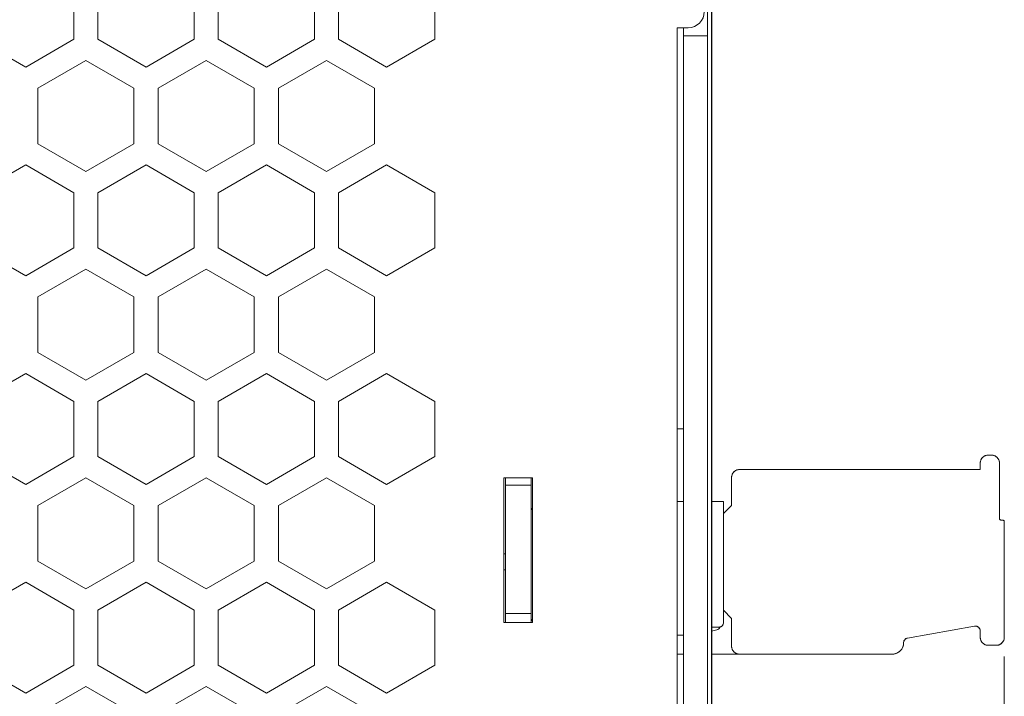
# Model space of a CAD drawing. Header units: millimetres. Extents: x 0 to 420, y 0 to 297.
# Tile 10 of 18: x 221 to 282, y 106 to 148. Entities that reach past the tile are written whole.
import ezdxf

# ---------------------------------------------------------------- set-up
doc = ezdxf.new("R2010")
doc.units = ezdxf.units.MM
doc.layers.get('0').update_dxf_attribs({"linetype": 'CONTINUOUS', "lineweight": 13})
doc.layers.get('Defpoints').update_dxf_attribs({"linetype": 'CONTINUOUS', "lineweight": 13})
doc.layers.add('Dimension', color=2, linetype='CONTINUOUS', lineweight=9)
doc.styles.get("Standard").update_dxf_attribs({"font": 'romans.shx'})
doc.dimstyles.new('yutana', dxfattribs={"dimtxt": 3.5, "dimasz": 3, "dimexe": 1, "dimexo": 0.6, "dimgap": 1.5, "dimtad": 1, "dimdec": 1, "dimzin": 0, "dimdsep": 46, "dimtxsty": 'Standard', "dimcen": 0, "dimadec": 0, "dimazin": 0, "dimtp": 0.01, "dimtm": 0.01, "dimtfac": 1, "dimtdec": 1, "dimtmove": 0, "dimatfit": 3, "dimfxl": 1, "dimtolj": 1, "dimtzin": 0, "dimlwd": 0, "dimlwe": 0, "dimarcsym": 0})

# ---------------------------------------------------------------- blocks, each defined once
blk = doc.blocks.new('*D3')
at = {"layer": 'Defpoints', "color": 0, "ltscale": 5}
for p in [(157.555, 164.7), (282.455, 109.523), (282.455, 68)]:
    blk.add_point(p, dxfattribs=at)
at = {"layer": 'Dimension', "color": 0, "lineweight": 0, "ltscale": 5}
for p, q in [((157.555, 163.5), (157.555, 66)), ((282.455, 108.323), (282.455, 66)), ((163.555, 68), (276.455, 68))]:
    blk.add_line(p, q, dxfattribs=at)
at = {"layer": 'Dimension', "color": 0, "ltscale": 5}
for points in [[(163.555, 69), (163.555, 67), (157.555, 68)], [(276.455, 69), (276.455, 67), (282.455, 68)]]:
    blk.add_solid(points, dxfattribs=at)
at = {"layer": 'Dimension', "color": 0, "ltscale": 5, "insert": (220.005, 73.5), "char_height": 5, "attachment_point": 5}
blk.add_mtext('\\A1;125.0', dxfattribs=at)

msp = doc.modelspace()

# ---------------------------------------------------------------- linework, layer by layer
at = {"color": 0, "linetype": 'Continuous', "lineweight": 0}
for p, q in [((264.234, 127.165), (264.234, 207)), ((264.204, 90), (264.204, 168.31)), ((263.955, 160.146), (263.955, 146.854)), ((224.455, 150.218), (224.455, 146.782)), ((225.955, 146.782), (225.955, 150.218)), ((231.955, 150.218), (231.955, 146.782)), ((233.455, 146.782), (233.455, 150.218)), ((239.455, 150.218), (239.455, 146.782)), ((240.955, 146.782), (240.955, 150.218)), ((246.955, 150.218), (246.955, 146.782)), ((262.755, 147.5), (262.055, 147.5)), ((262.055, 91), (262.055, 147.5)), ((262.455, 89.5), (262.455, 147.5)), ((221.455, 145.05), (218.455, 146.782)), ((224.455, 146.782), (221.455, 145.05)), ((228.955, 145.05), (225.955, 146.782)), ((231.955, 146.782), (228.955, 145.05)), ((236.455, 145.05), (233.455, 146.782)), ((239.455, 146.782), (236.455, 145.05)), ((243.955, 145.05), (240.955, 146.782)), ((246.955, 146.782), (243.955, 145.05)), ((262.455, 147), (263.955, 147)), ((263.955, 89.5), (263.955, 146.854)), ((222.205, 143.732), (225.205, 145.464)), ((225.205, 145.464), (228.205, 143.732)), ((229.705, 143.732), (232.705, 145.464)), ((232.705, 145.464), (235.705, 143.732)), ((237.205, 143.732), (240.205, 145.464)), ((240.205, 145.464), (243.205, 143.732)), ((222.205, 140.268), (222.205, 143.732)), ((228.205, 143.732), (228.205, 140.268)), ((229.705, 140.268), (229.705, 143.732)), ((235.705, 143.732), (235.705, 140.268)), ((237.205, 140.268), (237.205, 143.732)), ((243.205, 143.732), (243.205, 140.268)), ((225.205, 138.536), (222.205, 140.268)), ((228.205, 140.268), (225.205, 138.536)), ((232.705, 138.536), (229.705, 140.268)), ((235.705, 140.268), (232.705, 138.536)), ((240.205, 138.536), (237.205, 140.268)), ((243.205, 140.268), (240.205, 138.536)), ((218.455, 137.218), (221.455, 138.95)), ((221.455, 138.95), (224.455, 137.218)), ((225.955, 137.218), (228.955, 138.95)), ((228.955, 138.95), (231.955, 137.218)), ((233.455, 137.218), (236.455, 138.95)), ((236.455, 138.95), (239.455, 137.218)), ((240.955, 137.218), (243.955, 138.95)), ((243.955, 138.95), (246.955, 137.218)), ((224.455, 137.218), (224.455, 133.782)), ((225.955, 133.782), (225.955, 137.218)), ((231.955, 137.218), (231.955, 133.782)), ((233.455, 133.782), (233.455, 137.218)), ((239.455, 137.218), (239.455, 133.782)), ((240.955, 133.782), (240.955, 137.218)), ((246.955, 137.218), (246.955, 133.782)), ((221.455, 132.05), (218.455, 133.782)), ((224.455, 133.782), (221.455, 132.05)), ((228.955, 132.05), (225.955, 133.782)), ((231.955, 133.782), (228.955, 132.05)), ((236.455, 132.05), (233.455, 133.782)), ((239.455, 133.782), (236.455, 132.05)), ((243.955, 132.05), (240.955, 133.782)), ((246.955, 133.782), (243.955, 132.05)), ((222.205, 130.732), (225.205, 132.464)), ((225.205, 132.464), (228.205, 130.732)), ((229.705, 130.732), (232.705, 132.464)), ((232.705, 132.464), (235.705, 130.732)), ((237.205, 130.732), (240.205, 132.464)), ((240.205, 132.464), (243.205, 130.732)), ((222.205, 127.268), (222.205, 130.732)), ((228.205, 130.732), (228.205, 127.268)), ((229.705, 127.268), (229.705, 130.732)), ((235.705, 130.732), (235.705, 127.268)), ((237.205, 127.268), (237.205, 130.732)), ((243.205, 130.732), (243.205, 127.268)), ((225.205, 125.536), (222.205, 127.268)), ((228.205, 127.268), (225.205, 125.536)), ((232.705, 125.536), (229.705, 127.268)), ((235.705, 127.268), (232.705, 125.536)), ((240.205, 125.536), (237.205, 127.268)), ((243.205, 127.268), (240.205, 125.536)), ((264.204, 127.165), (264.234, 127.165)), ((264.234, 90), (264.234, 127.165)), ((218.455, 124.218), (221.455, 125.95)), ((221.455, 125.95), (224.455, 124.218)), ((225.955, 124.218), (228.955, 125.95)), ((228.955, 125.95), (231.955, 124.218)), ((233.455, 124.218), (236.455, 125.95)), ((236.455, 125.95), (239.455, 124.218)), ((240.955, 124.218), (243.955, 125.95)), ((243.955, 125.95), (246.955, 124.218)), ((224.455, 124.218), (224.455, 120.782)), ((225.955, 120.782), (225.955, 124.218)), ((231.955, 124.218), (231.955, 120.782)), ((233.455, 120.782), (233.455, 124.218)), ((239.455, 124.218), (239.455, 120.782)), ((240.955, 120.782), (240.955, 124.218)), ((246.955, 124.218), (246.955, 120.782)), ((262.055, 122.5), (262.455, 122.5)), ((221.455, 119.05), (218.455, 120.782)), ((224.455, 120.782), (221.455, 119.05)), ((228.955, 119.05), (225.955, 120.782)), ((231.955, 120.782), (228.955, 119.05)), ((236.455, 119.05), (233.455, 120.782)), ((239.455, 120.782), (236.455, 119.05)), ((243.955, 119.05), (240.955, 120.782)), ((246.955, 120.782), (243.955, 119.05)), ((280.955, 120.373), (280.955, 119.973)), ((281.455, 120.873), (281.655, 120.873)), ((282.155, 120.373), (282.155, 116.923)), ((265.955, 119.973), (280.955, 119.973)), ((222.205, 117.732), (225.205, 119.464)), ((225.205, 119.464), (228.205, 117.732)), ((229.705, 117.732), (232.705, 119.464)), ((232.705, 119.464), (235.705, 117.732)), ((237.205, 117.732), (240.205, 119.464)), ((240.205, 119.464), (243.205, 117.732)), ((251.255, 119.45), (253.055, 119.45)), ((251.255, 110.45), (251.255, 119.45)), ((251.355, 119.45), (251.355, 110.45)), ((252.955, 110.45), (252.955, 119.45)), ((252.955, 110.45), (252.955, 119.45)), ((252.955, 110.45), (252.955, 119.45)), ((252.955, 119.45), (252.955, 110.45)), ((253.055, 119.45), (253.055, 110.45)), ((265.455, 117.743), (265.455, 119.473)), ((252.955, 119), (251.355, 119)), ((262.055, 117.973), (262.455, 117.973)), ((264.204, 117.973), (264.955, 117.973)), ((264.955, 110.453), (264.955, 117.973)), ((222.205, 114.268), (222.205, 117.732)), ((228.205, 117.732), (228.205, 114.268)), ((229.705, 114.268), (229.705, 117.732)), ((235.705, 117.732), (235.705, 114.268)), ((237.205, 114.268), (237.205, 117.732)), ((243.205, 117.732), (243.205, 114.268)), ((252.955, 117.473), (253.055, 117.573)), ((264.955, 117.243), (265.455, 117.743)), ((282.255, 116.823), (282.355, 116.823)), ((282.455, 109.523), (282.455, 116.723)), ((225.205, 112.536), (222.205, 114.268)), ((228.205, 114.268), (225.205, 112.536)), ((232.705, 112.536), (229.705, 114.268)), ((235.705, 114.268), (232.705, 112.536)), ((240.205, 112.536), (237.205, 114.268)), ((243.205, 114.268), (240.205, 112.536)), ((251.255, 114.718), (251.355, 114.718)), ((251.255, 113.718), (251.355, 113.718)), ((218.455, 111.218), (221.455, 112.95)), ((221.455, 112.95), (224.455, 111.218)), ((225.955, 111.218), (228.955, 112.95)), ((228.955, 112.95), (231.955, 111.218)), ((233.455, 111.218), (236.455, 112.95)), ((236.455, 112.95), (239.455, 111.218)), ((240.955, 111.218), (243.955, 112.95)), ((243.955, 112.95), (246.955, 111.218)), ((224.455, 111.218), (224.455, 107.782)), ((225.955, 107.782), (225.955, 111.218)), ((231.955, 111.218), (231.955, 107.782)), ((233.455, 107.782), (233.455, 111.218)), ((239.455, 111.218), (239.455, 107.782)), ((240.955, 107.782), (240.955, 111.218)), ((246.955, 111.218), (246.955, 107.782)), ((264.955, 111.203), (265.455, 110.703)), ((252.955, 111), (251.355, 111)), ((252.955, 110.653), (253.055, 110.553)), ((265.455, 108.973), (265.455, 110.703)), ((253.055, 110.45), (251.255, 110.45)), ((264.204, 110.153), (264.655, 110.153)), ((264.204, 109.899), (264.533, 109.987)), ((276.423, 109.474), (280.603, 110.211)), ((280.955, 109.523), (280.955, 109.916)), ((262.055, 109.653), (262.455, 109.653)), ((276.175, 109.173), (276.175, 109.179)), ((281.455, 109.023), (281.955, 109.023)), ((262.055, 108.473), (262.455, 108.473)), ((264.204, 108.473), (275.475, 108.473)), ((221.455, 106.05), (218.455, 107.782)), ((224.455, 107.782), (221.455, 106.05)), ((228.955, 106.05), (225.955, 107.782)), ((231.955, 107.782), (228.955, 106.05)), ((236.455, 106.05), (233.455, 107.782)), ((239.455, 107.782), (236.455, 106.05)), ((243.955, 106.05), (240.955, 107.782)), ((246.955, 107.782), (243.955, 106.05)), ((222.205, 104.732), (225.205, 106.464)), ((225.205, 106.464), (228.205, 104.732)), ((229.705, 104.732), (232.705, 106.464)), ((232.705, 106.464), (235.705, 104.732)), ((237.205, 104.732), (240.205, 106.464)), ((240.205, 106.464), (243.205, 104.732))]:
    msp.add_line(p, q, dxfattribs=at)
for centre, radius, start, end in [((262.755, 148.5), 1, 270, 0), ((281.455, 120.373), 0.5, 89.99654, 180.00346), ((281.655, 120.373), 0.5, 359.99655, 90.00345), ((265.955, 119.473), 0.5, 89.99654, 180.00346), ((282.255, 116.923), 0.1, 179.99822, 270.00178), ((282.355, 116.723), 0.1, 359.99822, 90.00178), ((264.455, 110.276), 0.3, 284.98978, 338.03271), ((264.655, 110.453), 0.3, 269.99023, 0.00977), ((280.655, 109.916), 0.3, 359.99149, 100.00851), ((276.475, 109.179), 0.3, 99.98866, 180.01134), ((281.455, 109.523), 0.5, 179.99654, 270.00346), ((281.955, 109.523), 0.5, 269.99655, 0.00345), ((265.955, 108.973), 0.5, 179.99655, 270.00345), ((275.475, 109.173), 0.7, 269.99801, 0.00199)]:
    msp.add_arc(centre, radius, start, end, dxfattribs=at)
at = {"color": 0, "linetype": 'Continuous', "lineweight": 0, "extrusion": (-1, 1e-16, 9e-16)}
msp.add_open_spline([(264.234, 144.381, -1.715), (264.234, 146.19, 2.289), (264.234, 150.784, 8.923), (264.234, 159.858, 14.112), (264.234, 166.563, 15.461), (264.234, 169.995, 15.602), (264.234, 170.976, 15.512)], degree=3, knots=[0, 0, 0, 0, 13.182062, 23.271269, 30.567934, 33.523394, 33.523394, 33.523394, 33.523394], dxfattribs=at)
at = {"color": 0, "linetype": 'Continuous', "lineweight": 0, "extrusion": (-1, -3.3e-15, 2.3e-15)}
msp.add_open_spline([(264.234, 127.165, -14), (264.234, 128.298, -13.95), (264.234, 131.063, -13.554), (264.234, 135.65, -11.891), (264.234, 140.761, -8.061), (264.234, 143.319, -4.064), (264.234, 144.381, -1.715)], degree=3, knots=[0, 0, 0, 0, 3.403032, 8.330651, 14.487472, 22.221358, 22.221358, 22.221358, 22.221358], dxfattribs=at)
at = {"color": 0, "linetype": 'Continuous', "lineweight": 0}
for points, knots in [([(264.234, 134.038, 8.284), (264.234, 133.975, 8.284), (264.234, 133.578, 8.284), (264.234, 133.18, 8.284), (264.234, 132.845, 8.284)], [0, 0, 0, 0, 0.186401, 1.192967, 1.192967, 1.192967, 1.192967]), ([(264.234, 132.845, 9.375), (264.234, 132.907, 9.375), (264.234, 133.304, 9.375), (264.234, 133.702, 9.375), (264.234, 134.038, 9.375)], [0, 0, 0, 0, 0.186401, 1.192967, 1.192967, 1.192967, 1.192967]), ([(264.234, 129.65, 9.375), (264.234, 129.817, 9.375), (264.234, 130.882, 9.375), (264.234, 131.946, 9.375), (264.234, 132.845, 9.375)], [0, 0, 0, 0, 0.499077, 3.194094, 3.194094, 3.194094, 3.194094]), ([(264.234, 132.845, 8.284), (264.234, 132.803, 8.284), (264.234, 132.533, 8.284), (264.234, 132.264, 8.284), (264.234, 132.037, 8.284)], [0, 0, 0, 0, 0.1261712, 0.8074956, 0.8074956, 0.8074956, 0.8074956]), ([(264.234, 132.037, 8.284), (264.234, 131.974, 8.284), (264.234, 131.573, 8.284), (264.234, 131.171, 8.284), (264.234, 130.832, 8.284)], [0, 0, 0, 0, 0.188322, 1.205262, 1.205262, 1.205262, 1.205262]), ([(264.234, 131.751, 6.696), (264.234, 131.715, 6.696), (264.234, 131.48, 6.696), (264.234, 131.246, 6.696), (264.234, 131.048, 6.696)], [0, 0, 0, 0, 0.1098157, 0.7028202, 0.7028202, 0.7028202, 0.7028202]), ([(264.234, 131.048, 7.787), (264.234, 131.085, 7.787), (264.234, 131.319, 7.787), (264.234, 131.554, 7.787), (264.234, 131.751, 7.787)], [0, 0, 0, 0, 0.1098157, 0.7028202, 0.7028202, 0.7028202, 0.7028202]), ([(264.234, 129.165, 7.787), (264.234, 129.263, 7.787), (264.234, 129.891, 7.787), (264.234, 130.519, 7.787), (264.234, 131.048, 7.787)], [0, 0, 0, 0, 0.294348, 1.883824, 1.883824, 1.883824, 1.883824]), ([(264.234, 131.048, 6.696), (264.234, 131.024, 6.696), (264.234, 130.865, 6.696), (264.234, 130.706, 6.696), (264.234, 130.572, 6.696)], [0, 0, 0, 0, 0.0744566, 0.4765221, 0.4765221, 0.4765221, 0.4765221]), ([(264.234, 130.832, 8.284), (264.234, 130.77, 8.284), (264.234, 130.376, 8.284), (264.234, 129.983, 8.284), (264.234, 129.65, 8.284)], [0, 0, 0, 0, 0.184584, 1.181336, 1.181336, 1.181336, 1.181336]), ([(264.234, 130.572, 6.696), (264.234, 130.535, 6.696), (264.234, 130.298, 6.696), (264.234, 130.061, 6.696), (264.234, 129.861, 6.696)], [0, 0, 0, 0, 0.1110099, 0.7104632, 0.7104632, 0.7104632, 0.7104632]), ([(264.234, 129.861, 6.696), (264.234, 129.825, 6.696), (264.234, 129.593, 6.696), (264.234, 129.361, 6.696), (264.234, 129.165, 6.696)], [0, 0, 0, 0, 0.1088811, 0.6968388, 0.6968388, 0.6968388, 0.6968388]), ([(264.234, 129.181, 9.375), (264.234, 129.262, 9.375), (264.234, 129.418, 9.375), (264.234, 129.575, 9.375), (264.234, 129.65, 9.375)], [0, 0, 0, 0, 0.242716, 0.4695437, 0.4695437, 0.4695437, 0.4695437]), ([(264.234, 129.65, 8.284), (264.234, 129.586, 8.284), (264.234, 129.176, 8.284), (264.234, 128.767, 8.284), (264.234, 128.421, 8.284)], [0, 0, 0, 0, 0.192164, 1.229852, 1.229852, 1.229852, 1.229852]), ([(264.234, 129.271, 9.894), (264.234, 129.229, 9.894), (264.234, 128.957, 9.894), (264.234, 128.686, 9.894), (264.234, 128.457, 9.894)], [0, 0, 0, 0, 0.1271577, 0.8138094, 0.8138094, 0.8138094, 0.8138094]), ([(264.234, 129.24, 6.144), (264.234, 129.198, 6.144), (264.234, 128.927, 6.144), (264.234, 128.656, 6.144), (264.234, 128.428, 6.144)], [0, 0, 0, 0, 0.12695, 0.8124801, 0.8124801, 0.8124801, 0.8124801]), ([(264.234, 128.888, 7.787), (264.234, 128.936, 7.787), (264.234, 129.028, 7.787), (264.234, 129.12, 7.787), (264.234, 129.165, 7.787)], [0, 0, 0, 0, 0.1425942, 0.2764759, 0.2764759, 0.2764759, 0.2764759]), ([(264.234, 129.165, 6.696), (264.234, 129.127, 6.696), (264.234, 128.885, 6.696), (264.234, 128.644, 6.696), (264.234, 128.44, 6.696)], [0, 0, 0, 0, 0.1131906, 0.7244199, 0.7244199, 0.7244199, 0.7244199]), ([(264.234, 128.983, 2.484), (264.234, 128.961, 2.505), (264.234, 128.821, 2.635), (264.234, 128.682, 2.766), (264.234, 128.564, 2.876)], [0, 0, 0, 0, 0.0895584, 0.5731737, 0.5731737, 0.5731737, 0.5731737]), ([(264.234, 128.68, 3.758), (264.234, 128.688, 3.766), (264.234, 128.788, 3.874), (264.234, 128.887, 3.981), (264.234, 128.98, 4.08)], [0, 0, 0, 0, 0.0329228, 0.439583, 0.439583, 0.439583, 0.439583]), ([(280.955, 120.373), (280.955, 120.416), (280.961, 120.46), (280.972, 120.502), (280.972, 120.502)], [0, 0, 0, 0, 0.1283829, 0.1298569, 0.1298569, 0.1298569, 0.1298569]), ([(281.326, 120.857), (281.327, 120.857), (281.369, 120.868), (281.412, 120.874), (281.455, 120.873)], [0, 0, 0, 0, 0.0016016, 0.1297346, 0.1297346, 0.1297346, 0.1297346]), ([(281.655, 120.873), (281.698, 120.874), (281.741, 120.868), (281.783, 120.857), (281.784, 120.857)], [0, 0, 0, 0, 0.1283829, 0.1298569, 0.1298569, 0.1298569, 0.1298569]), ([(282.138, 120.502), (282.138, 120.502), (282.149, 120.46), (282.155, 120.416), (282.155, 120.373)], [0, 0, 0, 0, 0.0016016, 0.1297346, 0.1297346, 0.1297346, 0.1297346]), ([(265.826, 119.957), (265.827, 119.957), (265.869, 119.968), (265.912, 119.974), (265.955, 119.973)], [0, 0, 0, 0, 0.0016016, 0.1297346, 0.1297346, 0.1297346, 0.1297346]), ([(265.455, 119.473), (265.455, 119.516), (265.461, 119.56), (265.472, 119.602), (265.472, 119.602)], [0, 0, 0, 0, 0.1283829, 0.1298569, 0.1298569, 0.1298569, 0.1298569]), ([(282.155, 116.923), (282.155, 116.911), (282.157, 116.898), (282.162, 116.886), (282.162, 116.885)], [0, 0, 0, 0, 0.03774015, 0.03882471, 0.03882471, 0.03882471, 0.03882471]), ([(282.162, 116.885), (282.167, 116.873), (282.183, 116.851), (282.205, 116.836), (282.217, 116.831)], [0, 0, 0, 0, 0.03959414, 0.07869074, 0.07869074, 0.07869074, 0.07869074]), ([(282.217, 116.831), (282.217, 116.831), (282.229, 116.826), (282.243, 116.823), (282.255, 116.823)], [0, 0, 0, 0, 0.00127152, 0.03866634, 0.03866634, 0.03866634, 0.03866634]), ([(282.355, 116.823), (282.368, 116.824), (282.381, 116.821), (282.393, 116.816), (282.393, 116.816)], [0, 0, 0, 0, 0.03774015, 0.03882471, 0.03882471, 0.03882471, 0.03882471]), ([(282.393, 116.816), (282.405, 116.811), (282.427, 116.796), (282.443, 116.773), (282.448, 116.761)], [0, 0, 0, 0, 0.03959414, 0.07869074, 0.07869074, 0.07869074, 0.07869074]), ([(282.448, 116.761), (282.448, 116.761), (282.453, 116.749), (282.455, 116.736), (282.455, 116.723)], [0, 0, 0, 0, 0.00127152, 0.03866634, 0.03866634, 0.03866634, 0.03866634]), ([(264.533, 109.987), (264.563, 109.994), (264.594, 110.008), (264.621, 110.026), (264.621, 110.027)], [0, 0, 0, 0, 0.0951757, 0.0971364, 0.0971364, 0.0971364, 0.0971364]), ([(264.621, 110.027), (264.649, 110.045), (264.681, 110.076), (264.706, 110.113), (264.712, 110.123)], [0, 0, 0, 0, 0.0988918, 0.1330024, 0.1330024, 0.1330024, 0.1330024]), ([(280.706, 110.212), (280.705, 110.212), (280.671, 110.218), (280.636, 110.217), (280.603, 110.211)], [0, 0, 0, 0, 0.0022268, 0.1032117, 0.1032117, 0.1032117, 0.1032117]), ([(280.955, 109.916), (280.955, 109.95), (280.949, 109.985), (280.938, 110.017), (280.937, 110.018)], [0, 0, 0, 0, 0.101366, 0.1033934, 0.1033934, 0.1033934, 0.1033934]), ([(276.19, 109.273), (276.188, 109.268), (276.179, 109.238), (276.174, 109.205), (276.175, 109.179)], [0, 0, 0, 0, 0.01546516, 0.09532395, 0.09532395, 0.09532395, 0.09532395]), ([(276.233, 109.356), (276.229, 109.35), (276.216, 109.332), (276.206, 109.312), (276.201, 109.3)], [0, 0, 0, 0, 0.02482666, 0.06498626, 0.06498626, 0.06498626, 0.06498626]), ([(276.307, 109.428), (276.296, 109.42), (276.279, 109.407), (276.264, 109.391), (276.258, 109.386)], [0, 0, 0, 0, 0.04081562, 0.06489517, 0.06489517, 0.06489517, 0.06489517]), ([(276.423, 109.474), (276.396, 109.47), (276.365, 109.46), (276.337, 109.446), (276.333, 109.443)], [0, 0, 0, 0, 0.08034607, 0.09544061, 0.09544061, 0.09544061, 0.09544061]), ([(280.972, 109.395), (280.972, 109.395), (280.961, 109.437), (280.955, 109.481), (280.955, 109.523)], [0, 0, 0, 0, 0.0016016, 0.1297346, 0.1297346, 0.1297346, 0.1297346]), ([(282.455, 109.523), (282.455, 109.481), (282.449, 109.437), (282.438, 109.395), (282.438, 109.395)], [0, 0, 0, 0, 0.1283829, 0.1298569, 0.1298569, 0.1298569, 0.1298569]), ([(265.472, 108.845), (265.472, 108.845), (265.461, 108.887), (265.455, 108.931), (265.455, 108.973)], [0, 0, 0, 0, 0.0016016, 0.1297346, 0.1297346, 0.1297346, 0.1297346]), ([(276.175, 109.173), (276.175, 109.113), (276.167, 109.052), (276.152, 108.994), (276.151, 108.993)], [0, 0, 0, 0, 0.179736, 0.181733, 0.181733, 0.181733, 0.181733]), ([(281.455, 109.023), (281.412, 109.023), (281.369, 109.029), (281.327, 109.04), (281.326, 109.04)], [0, 0, 0, 0, 0.1283829, 0.1298569, 0.1298569, 0.1298569, 0.1298569]), ([(282.084, 109.04), (282.083, 109.04), (282.041, 109.029), (281.998, 109.023), (281.955, 109.023)], [0, 0, 0, 0, 0.0016016, 0.1297346, 0.1297346, 0.1297346, 0.1297346]), ([(265.955, 108.473), (265.912, 108.473), (265.869, 108.479), (265.827, 108.49), (265.826, 108.49)], [0, 0, 0, 0, 0.1283829, 0.1298569, 0.1298569, 0.1298569, 0.1298569]), ([(275.655, 108.497), (275.654, 108.497), (275.596, 108.481), (275.535, 108.473), (275.475, 108.473)], [0, 0, 0, 0, 0.0021761, 0.1815623, 0.1815623, 0.1815623, 0.1815623])]:
    msp.add_open_spline(points, degree=3, knots=knots, dxfattribs=at)
at = {"color": 0, "linetype": 'Continuous', "lineweight": 0, "extrusion": (-1, 0, 0)}
for points, knots in [([(264.234, 134.011, 10.09), (264.234, 134.01, 10.078), (264.234, 134.009, 10.003), (264.234, 134.007, 9.928), (264.234, 134.006, 9.865)], [0, 0, 0, 0, 0.0350291, 0.2241865, 0.2241865, 0.2241865, 0.2241865]), ([(264.234, 130.762, 4.391), (264.234, 130.745, 4.373), (264.234, 130.637, 4.257), (264.234, 130.529, 4.141), (264.234, 130.437, 4.043)], [0, 0, 0, 0, 0.0743574, 0.4758872, 0.4758872, 0.4758872, 0.4758872])]:
    msp.add_open_spline(points, degree=3, knots=knots, dxfattribs=at)
at = {"color": 0, "linetype": 'Continuous', "lineweight": 0, "extrusion": (-1, 3e-15, 5.3e-15)}
msp.add_open_spline([(264.234, 128.457, 9.909), (264.234, 128.464, 10.77), (264.234, 128.905, 12.46), (264.234, 131.187, 13.447), (264.234, 133.426, 12.514), (264.234, 133.976, 10.913), (264.234, 134.011, 10.09)], degree=3, knots=[0, 0, 0, 0, 2.584532, 4.618024, 6.66273, 9.135359, 9.135359, 9.135359, 9.135359], dxfattribs=at)
at = {"color": 0, "linetype": 'Continuous', "lineweight": 0, "extrusion": (-1, -4.3e-15, 0)}
for points, knots in [([(264.234, 134.006, 9.865), (264.234, 133.963, 9.866), (264.234, 133.689, 9.867), (264.234, 133.415, 9.869), (264.234, 133.184, 9.87)], [0, 0, 0, 0, 0.1284578, 0.8221301, 0.8221301, 0.8221301, 0.8221301]), ([(264.234, 133.977, 6.173), (264.234, 133.934, 6.173), (264.234, 133.66, 6.171), (264.234, 133.386, 6.17), (264.234, 133.155, 6.169)], [0, 0, 0, 0, 0.1284059, 0.8217978, 0.8217978, 0.8217978, 0.8217978])]:
    msp.add_open_spline(points, degree=3, knots=knots, dxfattribs=at)
at = {"color": 0, "linetype": 'Continuous', "lineweight": 0, "extrusion": (1, 7.083e-13, 0)}
msp.add_open_spline([(264.234, 133.982, 5.949), (264.234, 133.981, 5.961), (264.234, 133.98, 6.035), (264.234, 133.978, 6.11), (264.234, 133.977, 6.173)], degree=3, knots=[0, 0, 0, 0, 0.0350303, 0.2241936, 0.2241936, 0.2241936, 0.2241936], dxfattribs=at)
at = {"color": 0, "linetype": 'Continuous', "lineweight": 0, "extrusion": (-1, -8.2e-15, 7.5e-15)}
msp.add_open_spline([(264.234, 129.749, 3.305), (264.234, 130.135, 3.052), (264.234, 131.07, 2.761), (264.234, 132.516, 3.102), (264.234, 133.687, 4.238), (264.234, 133.957, 5.354), (264.234, 133.982, 5.949)], degree=3, knots=[0, 0, 0, 0, 1.386383, 2.775304, 4.260151, 6.046195, 6.046195, 6.046195, 6.046195], dxfattribs=at)
at = {"color": 0, "linetype": 'Continuous', "lineweight": 0, "extrusion": (-1, -3.21e-14, 5.7e-15)}
msp.add_open_spline([(264.234, 132.855, 6.638), (264.234, 132.784, 6.638), (264.234, 132.641, 6.671), (264.234, 132.467, 6.808), (264.234, 132.352, 7.006), (264.234, 132.311, 7.241), (264.234, 132.352, 7.475), (264.234, 132.467, 7.674), (264.234, 132.641, 7.811), (264.234, 132.855, 7.861), (264.234, 133.068, 7.811), (264.234, 133.242, 7.674), (264.234, 133.357, 7.475), (264.234, 133.398, 7.241), (264.234, 133.357, 7.006), (264.234, 133.242, 6.808), (264.234, 133.068, 6.671), (264.234, 132.925, 6.638), (264.234, 132.855, 6.638)], degree=3, knots=[0, 0, 0, 0, 0.211497, 0.423587, 0.646304, 0.884576, 1.122967, 1.345776, 1.558005, 1.769475, 1.981081, 2.193297, 2.416067, 2.65445, 2.892713, 3.115391, 3.327468, 3.539102, 3.539102, 3.539102, 3.539102], dxfattribs=at)
at = {"color": 0, "linetype": 'Continuous', "lineweight": 0, "extrusion": (-1, 0, 0)}
for points in [[(264.234, 133.184, 9.87), (264.234, 133.18, 9.871), (264.234, 133.175, 9.872), (264.234, 133.171, 9.872)], [(264.234, 133.155, 6.169), (264.234, 133.151, 6.168), (264.234, 133.146, 6.167), (264.234, 133.142, 6.166)], [(264.234, 130.437, 4.043), (264.234, 130.425, 4.03), (264.234, 130.413, 4.017), (264.234, 130.4, 4.004)]]:
    msp.add_open_spline(points, degree=3, dxfattribs=at)
at = {"color": 0, "linetype": 'Continuous', "lineweight": 0, "extrusion": (1, 4.7e-15, 6.7e-15)}
msp.add_open_spline([(264.234, 133.171, 9.872), (264.234, 133.171, 10.48), (264.234, 132.836, 11.67), (264.234, 131.237, 12.417), (264.234, 129.581, 11.729), (264.234, 129.272, 10.513), (264.234, 129.271, 9.894)], degree=3, knots=[0, 0, 0, 0, 1.824166, 3.293999, 4.743635, 6.597818, 6.597818, 6.597818, 6.597818], dxfattribs=at)
at = {"color": 0, "linetype": 'Continuous', "lineweight": 0, "extrusion": (-1, 1.9e-14, -2.49e-14)}
msp.add_open_spline([(264.234, 133.142, 6.166), (264.234, 133.142, 5.748), (264.234, 133.002, 4.966), (264.234, 132.276, 4.107), (264.234, 131.328, 3.767), (264.234, 130.681, 3.875), (264.234, 130.4, 4.004)], degree=3, knots=[0, 0, 0, 0, 1.254123, 2.281383, 3.224414, 4.151034, 4.151034, 4.151034, 4.151034], dxfattribs=at)
at = {"color": 0, "linetype": 'Continuous', "lineweight": 0, "extrusion": (1, 0, 0)}
for points, knots in [([(264.234, 131.241, 4.906), (264.234, 131.216, 4.88), (264.234, 131.056, 4.708), (264.234, 130.897, 4.536), (264.234, 130.762, 4.391)], [0, 0, 0, 0, 0.109957, 0.703725, 0.703725, 0.703725, 0.703725]), ([(264.234, 128.428, 6.13), (264.234, 128.429, 5.927), (264.234, 128.474, 5.216), (264.234, 128.701, 4.507), (264.234, 128.98, 4.08)], [0, 0, 0, 0, 0.610196, 2.139235, 2.139235, 2.139235, 2.139235]), ([(264.234, 128.44, 7.27), (264.234, 128.44, 7.4), (264.234, 128.525, 7.656), (264.234, 128.772, 7.787), (264.234, 128.888, 7.787)], [0, 0, 0, 0, 0.3902885, 0.7377013, 0.7377013, 0.7377013, 0.7377013])]:
    msp.add_open_spline(points, degree=3, knots=knots, dxfattribs=at)
at = {"color": 0, "linetype": 'Continuous', "lineweight": 0, "extrusion": (1, -4.4e-15, 0)}
msp.add_open_spline([(264.234, 130.443, 5.65), (264.234, 130.485, 5.612), (264.234, 130.751, 5.364), (264.234, 131.017, 5.116), (264.234, 131.241, 4.906)], degree=3, knots=[0, 0, 0, 0, 0.170442, 1.090828, 1.090828, 1.090828, 1.090828], dxfattribs=at)
at = {"color": 0, "linetype": 'Continuous', "lineweight": 0, "extrusion": (-1, 1.47e-14, 0)}
msp.add_open_spline([(264.234, 129.964, 5.135), (264.234, 129.989, 5.162), (264.234, 130.149, 5.334), (264.234, 130.309, 5.505), (264.234, 130.443, 5.65)], degree=3, knots=[0, 0, 0, 0, 0.1099217, 0.7034986, 0.7034986, 0.7034986, 0.7034986], dxfattribs=at)
at = {"color": 0, "linetype": 'Continuous', "lineweight": 0, "extrusion": (-1, 3e-15, 0)}
msp.add_open_spline([(264.234, 129.591, 4.736), (264.234, 129.64, 4.788), (264.234, 129.765, 4.921), (264.234, 129.889, 5.054), (264.234, 129.964, 5.135)], degree=3, knots=[0, 0, 0, 0, 0.2151446, 0.5464599, 0.5464599, 0.5464599, 0.5464599], dxfattribs=at)
at = {"color": 0, "linetype": 'Continuous', "lineweight": 0, "extrusion": (-1, -5.5e-15, 0)}
msp.add_open_spline([(264.234, 129.749, 3.305), (264.234, 129.716, 3.27), (264.234, 129.626, 3.174), (264.234, 129.535, 3.077), (264.234, 129.477, 3.014)], degree=3, knots=[0, 0, 0, 0, 0.1418536, 0.3976478, 0.3976478, 0.3976478, 0.3976478], dxfattribs=at)
at = {"color": 0, "linetype": 'Continuous', "lineweight": 0, "extrusion": (1, 3.244e-13, 8.64e-14)}
msp.add_open_spline([(264.234, 129.591, 4.736), (264.234, 129.536, 4.828), (264.234, 129.316, 5.265), (264.234, 129.241, 5.765), (264.234, 129.24, 6.144)], degree=3, knots=[0, 0, 0, 0, 0.324563, 1.461888, 1.461888, 1.461888, 1.461888], dxfattribs=at)
at = {"color": 0, "linetype": 'Continuous', "lineweight": 0, "extrusion": (-1, -2.86e-14, 0)}
msp.add_open_spline([(264.234, 129.477, 3.014), (264.234, 129.451, 2.987), (264.234, 129.286, 2.81), (264.234, 129.122, 2.633), (264.234, 128.983, 2.484)], degree=3, knots=[0, 0, 0, 0, 0.1132783, 0.724981, 0.724981, 0.724981, 0.724981], dxfattribs=at)
at = {"color": 0, "linetype": 'Continuous', "lineweight": 0, "extrusion": (-1, 1.174e-13, -1.786e-13)}
msp.add_open_spline([(264.234, 128.421, 8.858), (264.234, 128.421, 9.002), (264.234, 128.661, 9.307), (264.234, 128.997, 9.375), (264.234, 129.181, 9.375)], degree=3, knots=[0, 0, 0, 0, 0.432103, 0.9835273, 0.9835273, 0.9835273, 0.9835273], dxfattribs=at)
at = {"color": 0, "linetype": 'Continuous', "lineweight": 0, "extrusion": (-1, 3.56624e-11, -3.34333e-11)}
msp.add_open_spline([(264.234, 128.49, 3.556), (264.234, 128.523, 3.591), (264.234, 128.586, 3.658), (264.234, 128.65, 3.726), (264.234, 128.68, 3.758)], degree=3, knots=[0, 0, 0, 0, 0.1435356, 0.2775338, 0.2775338, 0.2775338, 0.2775338], dxfattribs=at)
at = {"color": 0, "linetype": 'Continuous', "lineweight": 0, "extrusion": (1, -2.698e-13, -3.05e-14)}
msp.add_open_spline([(264.234, 128.564, 2.876), (264.234, 128.469, 2.965), (264.234, 128.339, 3.201), (264.234, 128.412, 3.471), (264.234, 128.49, 3.556)], degree=3, knots=[0, 0, 0, 0, 0.3903651, 0.7370313, 0.7370313, 0.7370313, 0.7370313], dxfattribs=at)
at = {"color": 0, "linetype": 'Continuous', "lineweight": 0, "extrusion": (-1, 9e-16, 5e-15)}
msp.add_open_spline([(264.234, 123.265, -8.35), (264.234, 123.142, -8.35), (264.234, 122.898, -8.301), (264.234, 122.593, -8.095), (264.234, 122.387, -7.79), (264.234, 122.313, -7.423), (264.234, 122.387, -7.057), (264.234, 122.593, -6.751), (264.234, 122.898, -6.544), (264.234, 123.265, -6.471), (264.234, 123.632, -6.544), (264.234, 123.937, -6.751), (264.234, 124.144, -7.057), (264.234, 124.218, -7.423), (264.234, 124.144, -7.79), (264.234, 123.937, -8.095), (264.234, 123.632, -8.301), (264.234, 123.388, -8.35), (264.234, 123.265, -8.35)], degree=3, knots=[0, 0, 0, 0, 0.368311, 0.723626, 1.079009, 1.446971, 1.815324, 2.170876, 2.526364, 2.894633, 3.26306, 3.618842, 3.974593, 4.342978, 4.710972, 5.066553, 5.422164, 5.790633, 5.790633, 5.790633, 5.790633], dxfattribs=at)
at = {"color": 0, "linetype": 'Continuous', "lineweight": 0}
for points in [[(280.972, 120.502), (280.979, 120.529), (280.989, 120.556), (281.001, 120.582)], [(281.001, 120.582), (281.007, 120.596), (281.014, 120.61), (281.022, 120.623)], [(281.022, 120.623), (281.044, 120.661), (281.071, 120.696), (281.101, 120.727)], [(281.101, 120.727), (281.105, 120.731), (281.109, 120.734), (281.113, 120.738)], [(281.113, 120.738), (281.141, 120.764), (281.172, 120.788), (281.206, 120.807)], [(281.206, 120.807), (281.221, 120.816), (281.237, 120.824), (281.253, 120.831)], [(281.253, 120.831), (281.277, 120.841), (281.301, 120.85), (281.326, 120.857)], [(281.784, 120.857), (281.811, 120.849), (281.838, 120.84), (281.863, 120.828)], [(281.863, 120.828), (281.877, 120.821), (281.891, 120.814), (281.905, 120.807)], [(281.905, 120.807), (281.942, 120.785), (281.978, 120.758), (282.009, 120.727)], [(282.009, 120.727), (282.012, 120.723), (282.016, 120.719), (282.019, 120.716)], [(282.019, 120.716), (282.046, 120.688), (282.069, 120.656), (282.088, 120.623)], [(282.088, 120.623), (282.097, 120.607), (282.105, 120.592), (282.112, 120.576)], [(282.112, 120.576), (282.123, 120.552), (282.132, 120.527), (282.138, 120.502)], [(265.501, 119.682), (265.507, 119.696), (265.514, 119.71), (265.522, 119.723)], [(265.522, 119.723), (265.544, 119.761), (265.571, 119.796), (265.601, 119.827)], [(265.601, 119.827), (265.605, 119.831), (265.609, 119.834), (265.613, 119.838)], [(265.613, 119.838), (265.641, 119.864), (265.672, 119.888), (265.706, 119.907)], [(265.706, 119.907), (265.721, 119.916), (265.737, 119.924), (265.753, 119.931)], [(265.753, 119.931), (265.777, 119.941), (265.801, 119.95), (265.826, 119.957)], [(265.472, 119.602), (265.479, 119.629), (265.489, 119.656), (265.501, 119.682)], [(264.747, 110.168), (264.718, 110.158), (264.686, 110.153), (264.655, 110.153)], [(264.712, 110.123), (264.72, 110.136), (264.727, 110.15), (264.733, 110.164)], [(264.803, 110.193), (264.786, 110.183), (264.767, 110.174), (264.747, 110.168)], [(264.831, 110.211), (264.822, 110.204), (264.813, 110.198), (264.803, 110.193)], [(264.898, 110.277), (264.879, 110.252), (264.857, 110.229), (264.831, 110.211)], [(264.913, 110.301), (264.908, 110.293), (264.903, 110.285), (264.898, 110.277)], [(264.94, 110.361), (264.934, 110.34), (264.924, 110.32), (264.913, 110.301)], [(264.955, 110.453), (264.955, 110.422), (264.95, 110.391), (264.94, 110.361)], [(280.77, 110.193), (280.75, 110.201), (280.728, 110.208), (280.706, 110.212)], [(280.804, 110.176), (280.793, 110.182), (280.782, 110.188), (280.77, 110.193)], [(280.885, 110.108), (280.862, 110.135), (280.835, 110.159), (280.804, 110.176)], [(280.901, 110.087), (280.896, 110.094), (280.891, 110.101), (280.885, 110.108)], [(280.937, 110.018), (280.928, 110.042), (280.916, 110.066), (280.901, 110.087)], [(276.201, 109.3), (276.197, 109.291), (276.193, 109.282), (276.19, 109.273)], [(276.258, 109.386), (276.249, 109.376), (276.241, 109.367), (276.233, 109.356)], [(276.333, 109.443), (276.324, 109.439), (276.316, 109.433), (276.307, 109.428)], [(280.998, 109.321), (280.987, 109.345), (280.978, 109.37), (280.972, 109.395)], [(281.022, 109.274), (281.013, 109.289), (281.005, 109.305), (280.998, 109.321)], [(281.091, 109.181), (281.064, 109.209), (281.041, 109.241), (281.022, 109.274)], [(282.388, 109.274), (282.366, 109.236), (282.339, 109.201), (282.309, 109.17)], [(282.409, 109.315), (282.403, 109.301), (282.396, 109.287), (282.388, 109.274)], [(282.438, 109.395), (282.431, 109.367), (282.421, 109.341), (282.409, 109.315)], [(265.498, 108.771), (265.487, 108.795), (265.478, 108.82), (265.472, 108.845)], [(265.522, 108.724), (265.513, 108.739), (265.505, 108.755), (265.498, 108.771)], [(265.591, 108.631), (265.564, 108.659), (265.541, 108.691), (265.522, 108.724)], [(275.953, 108.662), (275.914, 108.626), (275.871, 108.593), (275.824, 108.567)], [(275.97, 108.678), (275.964, 108.673), (275.959, 108.668), (275.953, 108.662)], [(276.082, 108.824), (276.051, 108.771), (276.013, 108.722), (275.97, 108.678)], [(276.111, 108.88), (276.102, 108.861), (276.092, 108.842), (276.082, 108.824)], [(276.151, 108.993), (276.141, 108.954), (276.127, 108.917), (276.111, 108.88)], [(281.101, 109.17), (281.098, 109.174), (281.094, 109.177), (281.091, 109.181)], [(281.205, 109.09), (281.168, 109.112), (281.132, 109.139), (281.101, 109.17)], [(281.247, 109.069), (281.233, 109.075), (281.219, 109.082), (281.205, 109.09)], [(281.326, 109.04), (281.299, 109.048), (281.272, 109.057), (281.247, 109.069)], [(282.157, 109.066), (282.133, 109.056), (282.109, 109.047), (282.084, 109.04)], [(282.204, 109.09), (282.189, 109.081), (282.173, 109.073), (282.157, 109.066)], [(282.297, 109.159), (282.269, 109.133), (282.238, 109.109), (282.204, 109.09)], [(282.309, 109.17), (282.305, 109.166), (282.301, 109.162), (282.297, 109.159)], [(265.601, 108.62), (265.598, 108.624), (265.594, 108.627), (265.591, 108.631)], [(265.705, 108.54), (265.668, 108.562), (265.632, 108.589), (265.601, 108.62)], [(265.747, 108.519), (265.733, 108.525), (265.719, 108.532), (265.705, 108.54)], [(265.826, 108.49), (265.799, 108.498), (265.772, 108.507), (265.747, 108.519)], [(275.759, 108.534), (275.725, 108.519), (275.691, 108.506), (275.655, 108.497)], [(275.824, 108.567), (275.803, 108.555), (275.781, 108.544), (275.759, 108.534)]]:
    msp.add_open_spline(points, degree=3, dxfattribs=at)

# ---------------------------------------------------------------- dimensions: what is measured, and where the dimension line sits
at = {"layer": 'Dimension', "color": 7}
dim = msp.add_linear_dim(base=(282.455, 68), p1=(157.555, 164.7), p2=(282.455, 109.523), text='125.0', dimstyle='yutana', override={"dimscale": 2, "dimtxt": 2.5, "dimasz": 3}, dxfattribs=at)
dim.commit()
dim.dimension.update_dxf_attribs({"geometry": '*D3', "text_midpoint": (220.005, 73.5)})

doc.saveas('drawing.dxf')
